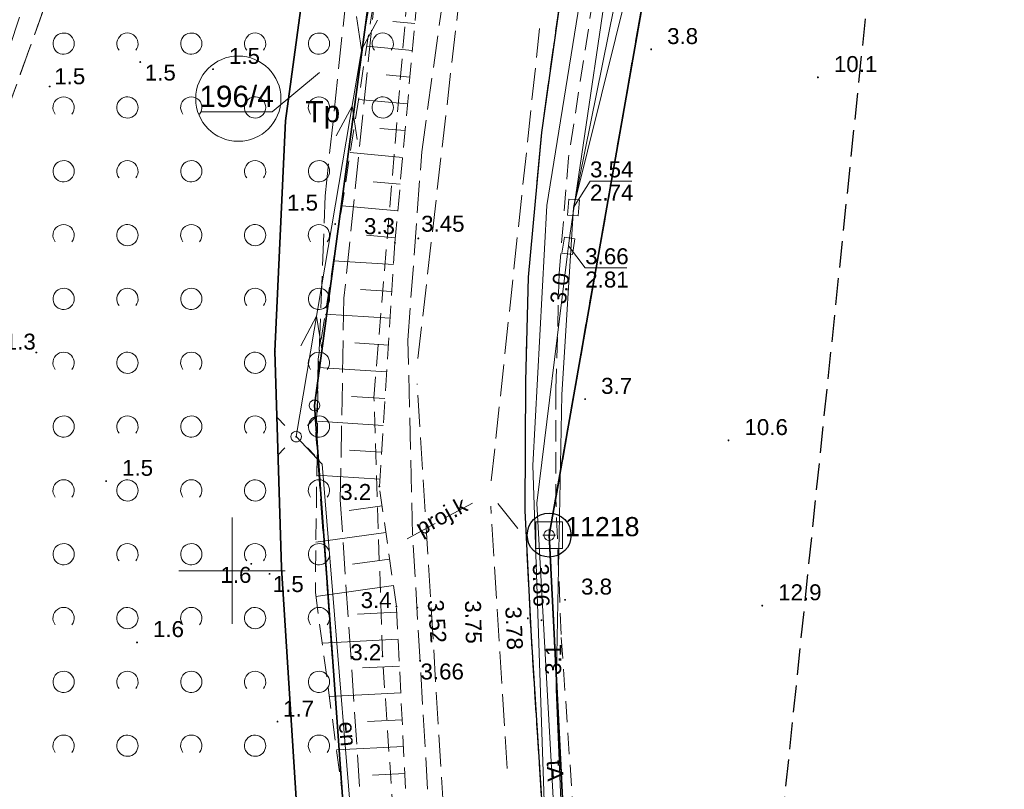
# Model space of a CAD drawing. Extents: x 5461355 to 5464904, y 5969481 to 5972975.
# Tile 16 of 40: x 5462440 to 5462486, y 5972140 to 5972176. Entities that reach past the tile are written whole.
import ezdxf
from ezdxf.enums import TextEntityAlignment as Align

# ---------------------------------------------------------------- set-up
doc = ezdxf.new("R2010")
doc.units = 0
for name, pattern in [('L_0_05', [1.75, 1.25, -0.5]), ('PRZER1-1', [1, 0.5, -0.5]), ('PRZER2-1', [1.5, 1, -0.5]), ('PRZER3-1', [2, 1.5, -0.5]), ('PRZER3-2', [2.5, 1.5, -1])]:
    doc.linetypes.add(name, pattern=pattern)
doc.layers.get('0').update_dxf_attribs({"linetype": 'CONTINUOUS'})
for name, color, linetype, lineweight in [('GEPPGD', 7, 'CONTINUOUS', 18), ('GEPPGO', 7, 'CONTINUOUS', 18), ('GESDZI', 7, 'CONTINUOUS', 18), ('GESDZI_O', 7, 'CONTINUOUS', 18), ('GESJOB', 7, 'CONTINUOUS', 35), ('GSLKRW', 7, 'CONTINUOUS', 25), ('GSPSSP', 7, 'CONTINUOUS', 18), ('GSPSSP_O', 7, 'CONTINUOUS', 18), ('GSPWPN', 7, 'CONTINUOUS', 13), ('GSPWPN_O', 7, 'CONTINUOUS', 13), ('GSPWPS', 7, 'CONTINUOUS', 13), ('GSPWPS_O', 7, 'CONTINUOUS', 13), ('GSSKOA', 7, 'CONTINUOUS', 18), ('GSSKOD', 7, 'CONTINUOUS', 18), ('GSSZAD', 7, 'CONTINUOUS', 18), ('GSSZSN', 7, 'CONTINUOUS', 18), ('GUPELA', 7, 'CONTINUOUS', 18), ('GUPIKP', 7, 'CONTINUOUS', 18), ('GUPPRZ_O', 7, 'CONTINUOUS', 18), ('KRZYZE_2000', 230, 'CONTINUOUS', 18), ('OSN_OZN', 1, 'L_0_05', 18), ('ZAKRES', 3, 'L_0_05', 18)]:
    doc.layers.add(name, color=color, linetype=linetype, lineweight=lineweight)
for name, color, linetype, lineweight, true_color in [('GESKKL', 7, 'CONTINUOUS', 18, 0x24bc24), ('GESUZY', 7, 'CONTINUOUS', 18, 0x008000), ('GESUZY_O', 7, 'CONTINUOUS', 18, 0x008000), ('GULEPR', 1, 'CONTINUOUS', 18, 0xff0000), ('GULEPR_O', 1, 'CONTINUOUS', 18, 0xff0000), ('GULKPR', 7, 'CONTINUOUS', 18, 0x803300), ('GULKPR_O', 7, 'CONTINUOUS', 18, 0x803300), ('GULTPR', 7, 'CONTINUOUS', 18, 0xff9100), ('GULTPR_O', 7, 'CONTINUOUS', 18, 0xff9100), ('GULWPR', 5, 'CONTINUOUS', 18, 0x0000ff)]:
    doc.layers.add(name, color=color, linetype=linetype, lineweight=lineweight, true_color=true_color)
doc.styles.add('Arial', font='arial.ttf')

# ---------------------------------------------------------------- blocks, each defined once
blk = doc.blocks.new('GSPSSP1')
at = {"color": 0}
blk.add_lwpolyline([(0.625, 0.625), (0.625, -0.625), (-0.625, -0.625), (-0.625, 0.625)], close=True, dxfattribs=at)
for points in [[(0.3, 0), (-0.3, 0)], [(0, 0.3), (0, -0.3)]]:
    blk.add_lwpolyline(points, dxfattribs=at)
blk = doc.blocks.new('GEPPGD1_2')
blk.add_hatch(color=0).paths.add_polyline_path([(0, -0.045), (0.013906, -0.042798), (0.02645, -0.036406), (0.036406, -0.02645), (0.042798, -0.013906), (0.045, 0), (0.042798, 0.013906), (0.036406, 0.02645), (0.02645, 0.036406), (0.013906, 0.042798), (0, 0.045), (-0.013906, 0.042798), (-0.02645, 0.036406), (-0.036406, 0.02645), (-0.042798, 0.013906), (-0.045, 0), (-0.042798, -0.013906), (-0.036406, -0.02645), (-0.02645, -0.036406), (-0.013906, -0.042798)])
blk = doc.blocks.new('GSPWPN1')
blk.add_hatch(color=0).paths.add_polyline_path([(-0.045, 0), (-0.043, -0.012), (-0.039, -0.022), (-0.032, -0.032), (-0.022, -0.039), (-0.012, -0.043), (0, -0.045), (0.012, -0.043), (0.022, -0.039), (0.032, -0.032), (0.039, -0.022), (0.043, -0.012), (0.045, 0), (0.043, 0.012), (0.039, 0.022), (0.032, 0.032), (0.022, 0.039), (0.012, 0.043), (0, 0.045), (-0.012, 0.043), (-0.022, 0.039), (-0.032, 0.032), (-0.039, 0.022), (-0.043, 0.012)])
blk = doc.blocks.new('GSPWPS1')
blk.add_hatch(color=0).paths.add_polyline_path([(-0.045, 0), (-0.043467, -0.011647), (-0.038971, -0.0225), (-0.03182, -0.03182), (-0.0225, -0.038971), (-0.011647, -0.043467), (0, -0.045), (0.011647, -0.043467), (0.0225, -0.038971), (0.03182, -0.03182), (0.038971, -0.0225), (0.043467, -0.011647), (0.045, 0), (0.043467, 0.011647), (0.038971, 0.0225), (0.03182, 0.03182), (0.0225, 0.038971), (0.011647, 0.043467), (0, 0.045), (-0.011647, 0.043467), (-0.0225, 0.038971), (-0.03182, 0.03182), (-0.038971, 0.0225), (-0.043467, 0.011647)])
blk = doc.blocks.new('GUPIKP1_3')
at = {"color": 0}
blk.add_lwpolyline([(0.375, -0.25), (-0.375, -0.25), (-0.375, 0.25), (0.375, 0.25)], close=True, dxfattribs=at)
blk = doc.blocks.new('GEPPGO1_1')
at = {"color": 0}
blk.add_lwpolyline([(0, 0.25), (0.077254, 0.237764), (0.146946, 0.202254), (0.202254, 0.146946), (0.237764, 0.077254), (0.25, 0), (0.237764, -0.077254), (0.202254, -0.146946), (0.146946, -0.202254), (0.077254, -0.237764), (0, -0.25), (-0.077254, -0.237764), (-0.146946, -0.202254), (-0.202254, -0.146946), (-0.237764, -0.077254), (-0.25, 0), (-0.237764, 0.077254), (-0.202254, 0.146946), (-0.146946, 0.202254), (-0.077254, 0.237764)], close=True, dxfattribs=at)
blk = doc.blocks.new('GEPPGD1_1')
at = {"color": 0}
blk.add_lwpolyline([(0, 0.25), (0.077254, 0.237764), (0.146946, 0.202254), (0.202254, 0.146946), (0.237764, 0.077254), (0.25, 0), (0.237764, -0.077254), (0.202254, -0.146946), (0.146946, -0.202254), (0.077254, -0.237764), (0, -0.25), (-0.077254, -0.237764), (-0.146946, -0.202254), (-0.202254, -0.146946), (-0.237764, -0.077254), (-0.25, 0), (-0.237764, 0.077254), (-0.202254, 0.146946), (-0.146946, 0.202254), (-0.077254, 0.237764)], close=True, dxfattribs=at)
blk = doc.blocks.new('GUPELA1')
at = {"color": 0}
blk.add_lwpolyline([(0, 0.25), (0.064705, 0.241481), (0.125, 0.216506), (0.176777, 0.176777), (0.216506, 0.125), (0.241481, 0.064705), (0.25, 0), (0.241481, -0.064705), (0.216506, -0.125), (0.176777, -0.176777), (0.125, -0.216506), (0.064705, -0.241481), (0, -0.25), (-0.064705, -0.241481), (-0.125, -0.216506), (-0.176777, -0.176777), (-0.216506, -0.125), (-0.241481, -0.064705), (-0.25, 0), (-0.241481, 0.064705), (-0.216506, 0.125), (-0.176777, 0.176777), (-0.125, 0.216506), (-0.064705, 0.241481)], close=True, dxfattribs=at)
blk = doc.blocks.new('GUPELA2')
blk.add_hatch(color=0).paths.add_polyline_path([(-0.001087, 0.044987), (0.011881, 0.043403), (0.021281, 0.03965), (0.030065, 0.033482), (0.038133, 0.023893), (0.043117, 0.012881), (0.044986, 0.001113), (0.044323, -0.007777), (0.040557, -0.019497), (0.033417, -0.030138), (0.024849, -0.037517), (0.013788, -0.042836), (0.002013, -0.044955), (-0.00982, -0.043916), (-0.020466, -0.040077), (-0.029541, -0.033946), (-0.036867, -0.025804), (-0.04187, -0.01649), (-0.04461, -0.005909), (-0.044532, 0.006476), (-0.041285, 0.017903), (-0.034764, 0.028574), (-0.024479, 0.03776), (-0.013449, 0.042943)])
at = {"color": 0}
for points in [[(-0.883883, 0.883883), (-0.53033, 0.53033)], [(0.883883, 0.883883), (0.53033, 0.53033)], [(-0.883883, -0.883883), (-0.53033, -0.53033)], [(0.883883, -0.883883), (0.53033, -0.53033)]]:
    blk.add_lwpolyline(points, dxfattribs=at)
blk = doc.blocks.new('SUEP1')
at = {"color": 0}
blk.add_lwpolyline([(-0.75, -0.5), (0.75, 0), (-0.75, 0.5)], dxfattribs=at)
blk = doc.blocks.new('GSSZAD1')
at = {"color": 0}
blk.add_lwpolyline([(0.5, 0), (0.490964, 0.094626), (0.464184, 0.185831), (0.420627, 0.27032), (0.361867, 0.34504), (0.290028, 0.407288), (0.207708, 0.454816), (0.117879, 0.485906), (0.023791, 0.499434), (-0.071157, 0.494911), (-0.163534, 0.4725), (-0.25, 0.433013), (-0.32743, 0.377875), (-0.393027, 0.309079), (-0.444418, 0.229113), (-0.479746, 0.140866), (-0.497736, 0.047528), (-0.497736, -0.047528), (-0.479746, -0.140866), (-0.444418, -0.229113), (-0.393027, -0.309079), (-0.32743, -0.377875), (-0.25, -0.433013), (-0.163534, -0.4725), (-0.071157, -0.494911), (0.023791, -0.499434), (0.117879, -0.485906), (0.207708, -0.454816), (0.290028, -0.407288), (0.361867, -0.34504), (0.420627, -0.27032), (0.464184, -0.185831), (0.490964, -0.094626)], close=True, dxfattribs=at)
blk = doc.blocks.new('GSSZAD2')
at = {"color": 0}
blk.add_lwpolyline([(-0.390312, -0.3125), (-0.445567, -0.226869), (-0.482312, -0.131814), (-0.49902, -0.031282), (-0.494998, 0.070549), (-0.470412, 0.169449), (-0.426283, 0.26131), (-0.364446, 0.342315), (-0.287468, 0.409099), (-0.198548, 0.458889), (-0.10138, 0.489614), (0, 0.5), (0.10138, 0.489614), (0.198548, 0.458889), (0.287468, 0.409099), (0.364446, 0.342315), (0.426283, 0.26131), (0.470412, 0.169449), (0.494998, 0.070549), (0.49902, -0.031282), (0.482312, -0.131814), (0.445567, -0.226869), (0.390312, -0.3125)], dxfattribs=at)

msp = doc.modelspace()

# ---------------------------------------------------------------- linework, layer by layer
at = {"layer": 'GESDZI', "color": 84, "linetype": 'Continuous', "lineweight": 35, "elevation": 10.22}
for points in [[(5462552.44, 5972302.79), (5462514.49, 5972273.68), (5462499.09, 5972259.82), (5462484.81, 5972241.37), (5462479.23, 5972234.17), (5462464.73, 5972209.82), (5462457.45, 5972184.44), (5462453.87, 5972157.77), (5462457.87, 5972101.97), (5462458.58, 5972092.02), (5462459.45, 5972086.04), (5462459.72, 5972075.93), (5462424.23, 5971963.77), (5462421.07, 5971953.77), (5462377.38, 5971905.1), (5462396.95, 5971904.43), (5462424.66, 5971940.41), (5462468.85, 5972073.61), (5462464.9, 5972151.67), (5462472.7, 5972196.07), (5462523.12, 5972259.37), (5462564.43, 5972288.11), (5462603.85, 5972292.22)], [(5462880.58, 5971864.41), (5462868.07, 5971903.66), (5462716.09, 5971917.91), (5462701.65, 5971919.26), (5462699.25, 5971919.55), (5462696.65, 5971919.73), (5462678.14, 5971921.53), (5462658.22, 5971923.38), (5462639.31, 5971925.14), (5462580.4, 5971930.64), (5462580.99, 5971970.63), (5462581.26, 5971988.63), (5462581.38, 5971996.63), (5462581.71, 5972019.24), (5462579.02, 5972070.41), (5462569.44, 5972241.64), (5462569.03, 5972275.5), (5462523.12, 5972259.37), (5462472.7, 5972196.07), (5462464.9, 5972151.67), (5462468.85, 5972073.61), (5462424.66, 5971940.41), (5462396.95, 5971904.43), (5462373.23, 5971712.32)]]:
    msp.add_lwpolyline(points, dxfattribs=at)
for points in [[(5462464.99, 5972231.39), (5462471.3, 5972227.41), (5462462.69, 5972210.08), (5462459.04, 5972200.82), (5462456.12, 5972191.3), (5462453.89, 5972181.3), (5462452.51, 5972171.14), (5462452.01, 5972160.32), (5462452.32, 5972150.13), (5462455.34, 5972102.56), (5462457.87, 5972101.97), (5462453.87, 5972157.77), (5462457.45, 5972184.44), (5462464.73, 5972209.82), (5462479.23, 5972234.17)], [(5462464.99, 5972231.39), (5462432.19, 5972224.99), (5462427.17, 5972199.15), (5462410.43, 5972168), (5462406.62, 5972160.9), (5462385.18, 5972097.94), (5462407.14, 5972103.91), (5462448.06, 5972094.45), (5462450.21, 5972103.75), (5462455.34, 5972102.56), (5462452.32, 5972150.13), (5462452.01, 5972160.32), (5462452.51, 5972171.14), (5462453.89, 5972181.3), (5462456.12, 5972191.3), (5462459.04, 5972200.82), (5462462.69, 5972210.08), (5462471.3, 5972227.41)]]:
    msp.add_lwpolyline(points, close=True, dxfattribs=at)
at = {"layer": 'GESDZI_O', "color": 84, "linetype": 'Continuous', "lineweight": 13, "flags": 128}
msp.add_lwpolyline([(5462454.103, 5972173.416), (5462451.879, 5972171.566), (5462448.539, 5972171.566)], dxfattribs=at)
at = {"layer": 'GESDZI_O', "color": 84, "linetype": 'Continuous', "lineweight": 0}
msp.add_circle((5462450.291, 5972172.186), 2.003, dxfattribs=at)
at = {"layer": 'GESJOB', "color": 252, "linetype": 'PRZER3-2', "lineweight": 35}
msp.add_lwpolyline([(5462639.31, 5971925.14), (5462580.4, 5971930.64), (5462580.99, 5971970.63), (5462581.26, 5971988.63), (5462581.38, 5971996.63), (5462581.71, 5972019.24), (5462579.02, 5972070.41), (5462569.44, 5972241.64), (5462569.03, 5972275.5), (5462523.12, 5972259.37), (5462472.7, 5972196.07), (5462464.9, 5972151.67), (5462468.85, 5972073.61), (5462424.66, 5971940.41), (5462396.95, 5971904.43), (5462377.38, 5971905.1), (5462365.9, 5971909.32), (5462357.69, 5971912.33), (5462357.51, 5971912.55), (5462260.21, 5971948.8), (5462223.9, 5971961.75), (5462200.87, 5971970.54), (5461925.3, 5971896.94)], dxfattribs=at)
msp.add_lwpolyline([(5462639.31, 5971925.14), (5462580.4, 5971930.64), (5462580.99, 5971970.63), (5462581.26, 5971988.63), (5462581.38, 5971996.63), (5462581.71, 5972019.24), (5462579.02, 5972070.41), (5462569.44, 5972241.64), (5462569.03, 5972275.5), (5462523.12, 5972259.37), (5462472.7, 5972196.07), (5462464.9, 5972151.67), (5462468.85, 5972073.61), (5462424.66, 5971940.41), (5462396.95, 5971904.43), (5462377.38, 5971905.1), (5462365.9, 5971909.32), (5462357.69, 5971912.33), (5462357.51, 5971912.55), (5462260.21, 5971948.8), (5462223.9, 5971961.75), (5462200.87, 5971970.54), (5461925.3, 5971896.94)], dxfattribs=at)
at = {"layer": 'GESKKL', "color": 252, "linetype": 'PRZER3-1', "lineweight": 18}
for points in [[(5462439.37, 5972171.46), (5462442.57, 5972180.36), (5462444.24, 5972184.97), (5462445.76, 5972196.29), (5462444.79, 5972196.46), (5462443.13, 5972185.52), (5462438.56, 5972171.6), (5462436.75, 5972164.98), (5462419.81, 5972100.981), (5462420.949, 5972100.717)], [(5462442.57, 5972180.36), (5462439.37, 5972171.46), (5462420.949, 5972100.717), (5462458.58, 5972092.02), (5462457.87, 5972101.97), (5462455.34, 5972102.56), (5462452.32, 5972150.13), (5462452.01, 5972160.32), (5462452.51, 5972171.14), (5462453.786, 5972180.532)]]:
    msp.add_lwpolyline(points, close=True, dxfattribs=at)
at = {"layer": 'GESUZY', "color": 252, "linetype": 'PRZER1-1', "lineweight": 18}
for points in [[(5462552.44, 5972302.79), (5462514.49, 5972273.68), (5462499.09, 5972259.82), (5462484.81, 5972241.37), (5462479.23, 5972234.17), (5462464.73, 5972209.82), (5462457.45, 5972184.44), (5462453.87, 5972157.77), (5462457.87, 5972101.97), (5462458.58, 5972092.02), (5462459.45, 5972086.04), (5462459.72, 5972075.93), (5462459.606, 5972075.568), (5462421.07, 5971953.77), (5462377.38, 5971905.1), (5462396.95, 5971904.43), (5462424.66, 5971940.41), (5462468.85, 5972073.61), (5462464.9, 5972151.67), (5462472.7, 5972196.07), (5462523.12, 5972259.37), (5462564.43, 5972288.11), (5462603.85, 5972292.22)], [(5462639.31, 5971925.14), (5462580.4, 5971930.64), (5462580.99, 5971970.63), (5462581.26, 5971988.63), (5462581.38, 5971996.63), (5462581.658, 5972015.66), (5462581.71, 5972019.24), (5462579.02, 5972070.41), (5462575.8, 5972127.97), (5462573.873, 5972162.41), (5462571.197, 5972210.24), (5462570.072, 5972230.35), (5462569.44, 5972241.64), (5462569.03, 5972275.5), (5462523.12, 5972259.37), (5462472.7, 5972196.07), (5462464.9, 5972151.67), (5462468.85, 5972073.61), (5462424.66, 5971940.41), (5462396.95, 5971904.43), (5462373.23, 5971712.32)]]:
    msp.add_lwpolyline(points, dxfattribs=at)
for points in [[(5462464.99, 5972231.39), (5462471.3, 5972227.41), (5462462.69, 5972210.08), (5462459.04, 5972200.82), (5462456.12, 5972191.3), (5462453.89, 5972181.3), (5462453.786, 5972180.532), (5462452.51, 5972171.14), (5462452.01, 5972160.32), (5462452.32, 5972150.13), (5462455.34, 5972102.56), (5462457.87, 5972101.97), (5462453.87, 5972157.77), (5462457.45, 5972184.44), (5462464.73, 5972209.82), (5462479.23, 5972234.17)], [(5462439.37, 5972171.46), (5462442.57, 5972180.36), (5462444.24, 5972184.97), (5462445.76, 5972196.29), (5462444.79, 5972196.46), (5462443.13, 5972185.52), (5462438.56, 5972171.6), (5462436.75, 5972164.98), (5462419.81, 5972100.981), (5462420.949, 5972100.717)], [(5462442.57, 5972180.36), (5462439.37, 5972171.46), (5462420.949, 5972100.717), (5462458.58, 5972092.02), (5462457.87, 5972101.97), (5462455.34, 5972102.56), (5462452.32, 5972150.13), (5462452.01, 5972160.32), (5462452.51, 5972171.14), (5462453.786, 5972180.532)]]:
    msp.add_lwpolyline(points, close=True, dxfattribs=at)
at = {"layer": 'GSLKRW', "color": 252, "linetype": 'Continuous', "lineweight": 25}
msp.add_lwpolyline([(5462486.81, 5972229.06), (5462482.96, 5972223.28), (5462480.8, 5972219.89), (5462478.86, 5972216.4), (5462475.4, 5972209.17), (5462472.22, 5972201.73), (5462470.86, 5972198.1), (5462469.1, 5972193.1), (5462467.88, 5972188.52), (5462466.68, 5972183.42), (5462465.41, 5972176.84), (5462464.54, 5972170.6), (5462463.92, 5972163.79), (5462463.79, 5972158.91), (5462463.76, 5972152.82), (5462464.05, 5972146.91), (5462464.76, 5972135.83), (5462466.65, 5972113.39), (5462467.08, 5972108.4)], dxfattribs=at)
at = {"layer": 'GSSKOA', "color": 252, "linetype": 'PRZER3-1', "lineweight": 18}
for points in [[(5462449.09, 5972025.91), (5462453.77, 5972041.3), (5462458.09, 5972055.99), (5462460.22, 5972063.59), (5462461.98, 5972072.12), (5462462.46, 5972077.58), (5462463, 5972083.51), (5462462.97, 5972084.6), (5462462.7, 5972094.66), (5462462.27, 5972102.1), (5462461.15, 5972117.73), (5462459.42, 5972135.73), (5462458.48, 5972151.69), (5462458.26, 5972160.84), (5462458.91, 5972169.69), (5462460.4, 5972180.4)], [(5462465.41, 5972176.84), (5462464.54, 5972170.6), (5462463.92, 5972163.79), (5462463.79, 5972158.91), (5462463.76, 5972152.82), (5462464.05, 5972146.91), (5462464.76, 5972135.83), (5462466.65, 5972113.39), (5462467.08, 5972108.4), (5462468.26, 5972094.99), (5462468.57, 5972090.03), (5462468.6, 5972085.06), (5462468.58, 5972081.95), (5462468.47, 5972080.95), (5462467.67, 5972073.38), (5462466.19, 5972065.85), (5462466.02, 5972065.12), (5462430.22, 5971957.16)]]:
    msp.add_lwpolyline(points, dxfattribs=at)
at = {"layer": 'GSSKOD', "color": 252, "linetype": 'PRZER2-1', "lineweight": 18}
msp.add_lwpolyline([(5462466.97, 5972176.94), (5462465.81, 5972169.4), (5462465.37, 5972163.98), (5462465.22, 5972158.57), (5462465.21, 5972153.42), (5462464.9, 5972151.67), (5462467.08, 5972108.4), (5462466.65, 5972113.39), (5462464.76, 5972135.83), (5462464.05, 5972146.91), (5462463.76, 5972152.82), (5462463.79, 5972158.91), (5462463.92, 5972163.79), (5462464.54, 5972170.6), (5462465.41, 5972176.84)], dxfattribs=at)
msp.add_lwpolyline([(5462468.6, 5972085.06), (5462470.01, 5972085.08), (5462470.11, 5972090.15), (5462469.68, 5972095.3), (5462468.1, 5972113.66), (5462466.26, 5972135.39), (5462465.46, 5972147), (5462465.21, 5972153.42), (5462464.9, 5972151.67), (5462467.08, 5972108.4), (5462468.26, 5972094.99), (5462468.57, 5972090.03)], close=True, dxfattribs=at)
at = {"layer": 'GSSZAD', "color": 252, "linetype": 'PRZER2-1', "lineweight": 18}
msp.add_lwpolyline([(5462457.068, 5972145.976), (5462456.663, 5972158.117), (5462458.551, 5972180.874), (5462461.826, 5972196.045), (5462470.007, 5972215.604), (5462467.216, 5972221.115), (5462442.851, 5972195.417), (5462426.361, 5972163.844), (5462420.603, 5972145.229), (5462414.153, 5972107.869), (5462429.004, 5972109.634), (5462447.067, 5972106.831), (5462459.302, 5972101.863), (5462459.793, 5972105.878), (5462459.021, 5972107.622), (5462458.667, 5972116.741), (5462458.285, 5972128.025)], close=True, dxfattribs=at)
at = {"layer": 'GSSZSN', "color": 252, "linetype": 'PRZER2-1', "lineweight": 18}
msp.add_lwpolyline([(5462458.71, 5972190.01), (5462454.048, 5972159.947), (5462453.911, 5972148.973), (5462456.29, 5972131.26), (5462457.43, 5972096.53), (5462450.42, 5972094.65), (5462446.56, 5972095.55), (5462444.53, 5972094.35), (5462450.48, 5972093.52), (5462457.65, 5972094.73), (5462458.459, 5972094.529), (5462460.76, 5972095.97), (5462461.01, 5972097.88), (5462460.45, 5972103.24), (5462460.311, 5972106.871), (5462459.23, 5972117.88), (5462459.55, 5972120.9), (5462458.76, 5972127.77), (5462457.72, 5972148.31), (5462456.92, 5972153.96), (5462457.65, 5972165.41), (5462458.7, 5972176.99)], dxfattribs=at)
at = {"layer": 'GSSZSN', "color": 252, "linetype": 'Continuous', "lineweight": 18}
for points in [[(5462458.585, 5972175.717), (5462457.554, 5972175.81)], [(5462456.329, 5972174.652), (5462458.47, 5972174.458)], [(5462458.356, 5972173.2), (5462457.245, 5972173.301)], [(5462455.941, 5972172.15), (5462458.242, 5972171.942)], [(5462458.128, 5972170.683), (5462456.937, 5972170.791)], [(5462455.553, 5972169.648), (5462458.014, 5972169.425)], [(5462457.9, 5972168.167), (5462456.629, 5972168.282)], [(5462455.165, 5972167.146), (5462457.786, 5972166.908)], [(5462457.672, 5972165.65), (5462456.321, 5972165.773)], [(5462454.765, 5972164.569), (5462457.585, 5972164.39)], [(5462457.505, 5972163.129), (5462456.038, 5972163.222)], [(5462454.376, 5972162.062), (5462457.424, 5972161.868)], [(5462457.344, 5972160.607), (5462455.763, 5972160.708)], [(5462457.263, 5972159.346), (5462454.043, 5972159.551)], [(5462457.183, 5972158.085), (5462455.605, 5972158.186)], [(5462457.103, 5972156.824), (5462454.012, 5972157.021)], [(5462457.022, 5972155.563), (5462455.509, 5972155.66)], [(5462456.942, 5972154.302), (5462453.98, 5972154.491)], [(5462457.049, 5972153.049), (5462455.503, 5972152.83)], [(5462457.226, 5972151.798), (5462453.941, 5972151.333)], [(5462457.403, 5972150.547), (5462455.664, 5972150.3)], [(5462457.58, 5972149.296), (5462453.937, 5972148.78)], [(5462457.734, 5972148.042), (5462455.897, 5972147.949)], [(5462457.797, 5972146.781), (5462454.23, 5972146.6)], [(5462457.861, 5972145.519), (5462456.13, 5972145.431)], [(5462457.925, 5972144.257), (5462454.567, 5972144.087)], [(5462457.989, 5972142.995), (5462456.363, 5972142.913)], [(5462458.053, 5972141.733), (5462454.905, 5972141.574)], [(5462458.117, 5972140.471), (5462456.595, 5972140.394)]]:
    msp.add_lwpolyline(points, dxfattribs=at)
at = {"layer": 'GULEPR', "color": 1, "linetype": 'PRZER3-1', "lineweight": 18, "true_color": 0xff0000, "elevation": 10.14}
msp.add_lwpolyline([(5462443.367, 5972020.596), (5462452.3, 5972048.643), (5462457.629, 5972065.231), (5462459.565, 5972071.328), (5462460.374, 5972075.531), (5462460.374, 5972079.211), (5462460.45, 5972082.879), (5462458.647, 5972086.464), (5462457.054, 5972107.973), (5462455.293, 5972137.907), (5462453.94, 5972156.345), (5462454.373, 5972167.626), (5462455.534, 5972178.575), (5462457.895, 5972189.661), (5462460.053, 5972196.993), (5462459.361, 5972198.326), (5462461.87, 5972205.551), (5462469.133, 5972221.104), (5462472.009, 5972224.524), (5462473.402, 5972223.756), (5462481.312, 5972234.779), (5462486.343, 5972242.471)], dxfattribs=at)
msp.add_lwpolyline([(5462443.367, 5972020.596), (5462452.3, 5972048.643), (5462457.629, 5972065.231), (5462459.565, 5972071.328), (5462460.374, 5972075.531), (5462460.374, 5972079.211), (5462460.45, 5972082.879), (5462458.647, 5972086.464), (5462457.054, 5972107.973), (5462455.293, 5972137.907), (5462453.94, 5972156.345), (5462454.373, 5972167.626), (5462455.534, 5972178.575), (5462457.895, 5972189.661), (5462460.053, 5972196.993), (5462459.361, 5972198.326), (5462461.87, 5972205.551), (5462469.133, 5972221.104), (5462472.009, 5972224.524), (5462473.402, 5972223.756), (5462481.312, 5972234.779), (5462486.343, 5972242.471)], dxfattribs=at)
at = {"layer": 'GULEPR', "color": 1, "linetype": 'Continuous', "lineweight": 18, "true_color": 0xff0000, "elevation": 10.14}
for points in [[(5462453.01, 5972156.3), (5462458.71, 5972190.01), (5462471.06, 5972220.73)], [(5462453.01, 5972156.3), (5462458.71, 5972190.01), (5462471.06, 5972220.73)], [(5462456.53, 5972099.12), (5462454.95, 5972113.12), (5462457.24, 5972115.55), (5462456.97, 5972120.39), (5462456.21, 5972130.83), (5462456.83, 5972131.41), (5462456.13, 5972131.85), (5462454.23, 5972155.01), (5462453.01, 5972156.3)], [(5462456.53, 5972099.12), (5462454.95, 5972113.12), (5462457.24, 5972115.55), (5462456.97, 5972120.39), (5462456.21, 5972130.83), (5462456.83, 5972131.41), (5462456.13, 5972131.85), (5462454.23, 5972155.01), (5462453.01, 5972156.3)]]:
    msp.add_lwpolyline(points, dxfattribs=at)
at = {"layer": 'GULKPR', "linetype": 'PRZER3-1', "lineweight": 18}
for points in [[(5462458.73, 5972159.97), (5462461.354, 5972182.818)], [(5462462.181, 5972154.228), (5462464.451, 5972175.477)], [(5462462.288, 5972100.866), (5462458.698, 5972158.775)], [(5462458.224, 5972151.501), (5462461.591, 5972153.343)], [(5462462.924, 5972140.704), (5462462.154, 5972153.032)], [(5462462.491, 5972153.162), (5462463.578, 5972151.799)]]:
    msp.add_lwpolyline(points, dxfattribs=at)
at = {"layer": 'GULTPR', "color": 30, "linetype": 'Continuous', "lineweight": 18, "true_color": 0xff9100, "elevation": 10.14}
for points in [[(5462465.805, 5972165.265), (5462465.876, 5972165.754), (5462468.17, 5972181.38), (5462470.54, 5972191.7), (5462475.08, 5972202.49), (5462480.35, 5972213.69), (5462486.39, 5972223.61), (5462500.81, 5972240.29), (5462502.97, 5972242.46)], [(5462465.805, 5972165.265), (5462465.876, 5972165.754), (5462468.17, 5972181.38), (5462470.54, 5972191.7), (5462475.08, 5972202.49), (5462480.35, 5972213.69), (5462486.39, 5972223.61), (5462500.81, 5972240.29), (5462502.97, 5972242.46)], [(5462466.04, 5972167.07), (5462468.68, 5972177.68), (5462472.19, 5972193.81), (5462476.574, 5972204.835), (5462484.4, 5972216.54), (5462493.51, 5972229.63)], [(5462466.04, 5972167.07), (5462468.68, 5972177.68), (5462472.19, 5972193.81), (5462476.574, 5972204.835), (5462484.4, 5972216.54), (5462493.51, 5972229.63)], [(5462466.04, 5972167.07), (5462468.22, 5972177.85), (5462470.11, 5972191.04), (5462478.69, 5972211.09), (5462485.18, 5972221.97)], [(5462466.04, 5972167.07), (5462468.22, 5972177.85), (5462470.11, 5972191.04), (5462478.69, 5972211.09), (5462485.18, 5972221.97)], [(5462486.16, 5972221.57), (5462480.02, 5972213.12), (5462478.58, 5972212.37), (5462470.37, 5972192.95), (5462466.57, 5972178.24), (5462464.79, 5972167.17), (5462464.14, 5972154.95), (5462464.66, 5972139.16), (5462465.41, 5972129.57), (5462466.55, 5972118.68)], [(5462486.16, 5972221.57), (5462480.02, 5972213.12), (5462478.58, 5972212.37), (5462470.37, 5972192.95), (5462466.57, 5972178.24), (5462464.79, 5972167.17), (5462464.14, 5972154.95), (5462464.66, 5972139.16), (5462465.41, 5972129.57), (5462466.55, 5972118.68)], [(5462466.04, 5972167.07), (5462465.49, 5972158.26), (5462465.23, 5972144.41), (5462465.86, 5972129.56), (5462466.83, 5972118.75)], [(5462466.04, 5972167.07), (5462465.49, 5972158.26), (5462465.23, 5972144.41), (5462465.86, 5972129.56), (5462466.83, 5972118.75)], [(5462465.805, 5972165.265), (5462465.745, 5972164.775), (5462464.32, 5972153.17), (5462465.72, 5972128.01), (5462466.309, 5972123.816)], [(5462465.805, 5972165.265), (5462465.745, 5972164.775), (5462464.32, 5972153.17), (5462465.72, 5972128.01), (5462466.309, 5972123.816)]]:
    msp.add_lwpolyline(points, dxfattribs=at)
at = {"layer": 'GULWPR', "color": 5, "linetype": 'PRZER3-1', "lineweight": 18, "true_color": 0x0000ff, "elevation": 10.14}
msp.add_lwpolyline([(5462558.069, 5972299.308), (5462540.383, 5972289.778), (5462532.787, 5972284.385), (5462516.827, 5972270.077), (5462495.218, 5972249.749), (5462486.817, 5972241.469), (5462470.899, 5972218.569), (5462465.333, 5972207.57), (5462456.754, 5972177.398), (5462455.253, 5972162.811), (5462455.081, 5972153.324), (5462458.544, 5972102.197), (5462459.8, 5972096.73), (5462460.909, 5972084.632), (5462461.125, 5972076.235), (5462460.269, 5972071.152), (5462456.465, 5972059.054), (5462444.83, 5972022.889)], dxfattribs=at)
at = {"layer": 'GUPPRZ_O', "color": 30, "linetype": 'Continuous', "lineweight": 13, "true_color": 0xff9100, "elevation": 10.8, "flags": 128}
for points in [[(5462466.04, 5972167.07), (5462466.82, 5972168.316), (5462468.78, 5972168.316)], [(5462465.805, 5972165.265), (5462466.596, 5972164.232), (5462468.556, 5972164.232)]]:
    msp.add_lwpolyline(points, dxfattribs=at)
at = {"layer": 'KRZYZE_2000', "color": 252, "lineweight": 18, "flags": 128}
for points in [[(5462450, 5972147.5), (5462450, 5972152.5)], [(5462447.5, 5972150), (5462452.5, 5972150)]]:
    msp.add_lwpolyline(points, dxfattribs=at)
at = {"layer": 'OSN_OZN', "color": 252, "linetype": 'Continuous', "lineweight": 25}
msp.add_circle((5462464.9, 5972151.67), 1.031, dxfattribs=at)
at = {"layer": 'ZAKRES', "lineweight": 30, "flags": 128}
msp.add_lwpolyline([(5462543.8, 5972311.19), (5462511.46, 5972288.78), (5462481.09, 5972259.6), (5462422.01, 5972247.35), (5462418.13, 5972209.64), (5462389.82, 5972163.08), (5462367.15, 5972078.93), (5462475.94, 5972049.63), (5462481.47, 5972081.94), (5462475.95, 5972139.11), (5462481.03, 5972188.17), (5462517.69, 5972229.73), (5462568.77, 5972278.32)], close=True, dxfattribs=at)

# ---------------------------------------------------------------- block references
at = {"layer": 'GEPPGD', "color": 252, "linetype": 'Continuous', "lineweight": 18}
for name, p in [('GEPPGD1_2', (5462452.51, 5972171.14, 10.24)), ('GEPPGD1_2', (5462452.01, 5972160.32, 10.24)), ('GEPPGD1_1', (5462453.87, 5972157.77, 10.24)), ('GEPPGD1_2', (5462452.32, 5972150.13, 10.24))]:
    msp.add_blockref(name, p, dxfattribs=at)
at = {"layer": 'GEPPGO', "color": 252, "linetype": 'Continuous', "lineweight": 18}
msp.add_blockref('GEPPGO1_1', (5462464.9, 5972151.67, 10.24), dxfattribs=at)
at = {"layer": 'GSPSSP', "color": 252, "linetype": 'Continuous', "lineweight": 18}
msp.add_blockref('GSPSSP1', (5462464.9, 5972151.67, 10.36), dxfattribs=at)
at = {"layer": 'GSPWPN', "color": 252, "linetype": 'Continuous', "lineweight": 13}
for p in [(5462469.693, 5972174.503, 10.08), (5462445.682, 5972173.906, 10.08), (5462449.104, 5972173.571, 10.08), (5462441.426, 5972172.759, 10.08), (5462477.531, 5972173.189, 10.08), (5462454.842, 5972166.291, 10.08), (5462457.65, 5972165.41, 10.08), (5462440.799, 5972160.253, 10.08), (5462466.591, 5972158.062, 10.08), (5462473.329, 5972156.124, 10.08), (5462444.079, 5972154.208, 10.08), (5462456.92, 5972153.96, 10.08), (5462450.9, 5972150.32, 10.08), (5462451.758, 5972149.85, 10.08), (5462457.72, 5972148.31, 10.08), (5462465.648, 5972148.627, 10.08), (5462474.913, 5972148.358, 10.08), (5462445.53, 5972146.63, 10.08), (5462457.068, 5972145.976, 10.08), (5462452.133, 5972142.908, 10.08)]:
    msp.add_blockref('GSPWPN1', p, dxfattribs=at)
at = {"layer": 'GSPWPS', "color": 252, "linetype": 'Continuous', "lineweight": 13}
for p in [(5462458.749, 5972165.618, 10.08), (5462458.7, 5972148.26, 10.08), (5462461.08, 5972147.89, 10.08), (5462463.9, 5972147.76, 10.08), (5462464.54, 5972147.67, 10.08), (5462458.832, 5972145.769, 10.08)]:
    msp.add_blockref('GSPWPS1', p, dxfattribs=at)
at = {"layer": 'GSSZAD', "color": 252, "linetype": 'Continuous', "lineweight": 18}
for name, p in [('GSSZAD1', (5462442.08, 5972174.773, 10.1)), ('GSSZAD2', (5462445.08, 5972174.773, 10.1)), ('GSSZAD1', (5462448.08, 5972174.773, 10.1)), ('GSSZAD2', (5462451.08, 5972174.773, 10.1)), ('GSSZAD1', (5462454.08, 5972174.773, 10.1)), ('GSSZAD2', (5462457.08, 5972174.773, 10.1)), ('GSSZAD2', (5462442.08, 5972171.773, 10.1)), ('GSSZAD1', (5462445.08, 5972171.773, 10.1)), ('GSSZAD2', (5462448.08, 5972171.773, 10.1)), ('GSSZAD1', (5462451.08, 5972171.773, 10.1)), ('GSSZAD2', (5462454.08, 5972171.773, 10.1)), ('GSSZAD1', (5462457.08, 5972171.773, 10.1)), ('GSSZAD1', (5462442.08, 5972168.773, 10.1)), ('GSSZAD2', (5462445.08, 5972168.773, 10.1)), ('GSSZAD1', (5462448.08, 5972168.773, 10.1)), ('GSSZAD2', (5462451.08, 5972168.773, 10.1)), ('GSSZAD1', (5462454.08, 5972168.773, 10.1)), ('GSSZAD2', (5462442.08, 5972165.773, 10.1)), ('GSSZAD1', (5462445.08, 5972165.773, 10.1)), ('GSSZAD2', (5462448.08, 5972165.773, 10.1)), ('GSSZAD1', (5462451.08, 5972165.773, 10.1)), ('GSSZAD2', (5462454.08, 5972165.773, 10.1)), ('GSSZAD1', (5462442.08, 5972162.773, 10.1)), ('GSSZAD2', (5462445.08, 5972162.773, 10.1)), ('GSSZAD1', (5462448.08, 5972162.773, 10.1)), ('GSSZAD2', (5462451.08, 5972162.773, 10.1)), ('GSSZAD1', (5462454.08, 5972162.773, 10.1)), ('GSSZAD2', (5462442.08, 5972159.773, 10.1)), ('GSSZAD1', (5462445.08, 5972159.773, 10.1)), ('GSSZAD2', (5462448.08, 5972159.773, 10.1)), ('GSSZAD1', (5462451.08, 5972159.773, 10.1)), ('GSSZAD2', (5462454.08, 5972159.773, 10.1)), ('GSSZAD1', (5462442.08, 5972156.773, 10.1)), ('GSSZAD2', (5462445.08, 5972156.773, 10.1)), ('GSSZAD1', (5462448.08, 5972156.773, 10.1)), ('GSSZAD2', (5462451.08, 5972156.773, 10.1)), ('GSSZAD1', (5462454.08, 5972156.773, 10.1)), ('GSSZAD2', (5462442.08, 5972153.773, 10.1)), ('GSSZAD1', (5462445.08, 5972153.773, 10.1)), ('GSSZAD2', (5462448.08, 5972153.773, 10.1)), ('GSSZAD1', (5462451.08, 5972153.773, 10.1)), ('GSSZAD2', (5462454.08, 5972153.773, 10.1)), ('GSSZAD1', (5462442.08, 5972150.773, 10.1)), ('GSSZAD2', (5462445.08, 5972150.773, 10.1)), ('GSSZAD1', (5462448.08, 5972150.773, 10.1)), ('GSSZAD2', (5462451.08, 5972150.773, 10.1)), ('GSSZAD1', (5462454.08, 5972150.773, 10.1)), ('GSSZAD2', (5462442.08, 5972147.773, 10.1)), ('GSSZAD1', (5462445.08, 5972147.773, 10.1)), ('GSSZAD2', (5462448.08, 5972147.773, 10.1)), ('GSSZAD1', (5462451.08, 5972147.773, 10.1)), ('GSSZAD2', (5462454.08, 5972147.773, 10.1)), ('GSSZAD1', (5462442.08, 5972144.773, 10.1)), ('GSSZAD2', (5462445.08, 5972144.773, 10.1)), ('GSSZAD1', (5462448.08, 5972144.773, 10.1)), ('GSSZAD2', (5462451.08, 5972144.773, 10.1)), ('GSSZAD1', (5462454.08, 5972144.773, 10.1)), ('GSSZAD2', (5462442.08, 5972141.773, 10.1)), ('GSSZAD1', (5462445.08, 5972141.773, 10.1)), ('GSSZAD2', (5462448.08, 5972141.773, 10.1)), ('GSSZAD1', (5462451.08, 5972141.773, 10.1)), ('GSSZAD2', (5462454.08, 5972141.773, 10.1))]:
    msp.add_blockref(name, p, dxfattribs=at)
at = {"layer": 'GULEPR', "color": 1, "linetype": 'Continuous', "lineweight": 18, "true_color": 0xff0000}
for p, rotation in [((5462456.209, 5972175.22, 10.14), 260.4026764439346), ((5462455.511, 5972171.09, 10.14), 80.40267644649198), ((5462453.844, 5972161.23, 10.14), 80.40267644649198)]:
    msp.add_blockref('SUEP1', p, dxfattribs=dict(at, rotation=rotation))
at = {"layer": 'GUPELA', "color": 252, "linetype": 'Continuous', "lineweight": 18}
for name in ['GUPELA2', 'GUPELA1']:
    msp.add_blockref(name, (5462453.01, 5972156.3, 10.16), dxfattribs=at)
at = {"layer": 'GUPIKP', "color": 252, "linetype": 'Continuous', "lineweight": 18}
for p, rotation in [((5462466.04, 5972167.07, 10.16), 265.4281557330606), ((5462465.805, 5972165.265, 10.16), 261.4188483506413)]:
    msp.add_blockref('GUPIKP1_3', p, dxfattribs=dict(at, rotation=rotation))

# ---------------------------------------------------------------- texts
at = {"layer": 'GESDZI_O', "color": 84, "linetype": 'Continuous', "lineweight": 0, "style": 'Arial'}
msp.add_text('196/4', height=1, dxfattribs=at).set_placement((5462450.209, 5972171.796, 10.8), align=Align.CENTER)
at = {"layer": 'GESUZY_O', "color": 252, "linetype": 'Continuous', "lineweight": 0, "style": 'Arial'}
msp.add_text('Tp', height=1, dxfattribs=at).set_placement((5462454.263, 5972171.079, 10.8), align=Align.CENTER)
at = {"layer": 'GSPSSP_O', "color": 252, "linetype": 'Continuous', "lineweight": 0, "style": 'Arial'}
msp.add_text('11218', height=0.9, dxfattribs=at).set_placement((5462465.65, 5972151.62, 10.8))
at = {"layer": 'GSPWPN_O', "color": 252, "linetype": 'Continuous', "lineweight": 0, "style": 'Arial'}
for s, p in [('3.8', (5462470.443, 5972174.753, 10.8)), ('1.5', (5462449.854, 5972173.821, 10.8)), ('10.1', (5462478.281, 5972173.439, 10.8)), ('1.5', (5462445.898, 5972173.04, 10.8)), ('1.5', (5462441.642, 5972172.863, 10.8)), ('1.5', (5462452.58, 5972166.924, 10.8)), ('1.3', (5462439.316, 5972160.39, 10.8)), ('3.7', (5462467.341, 5972158.312, 10.8)), ('10.6', (5462474.079, 5972156.374, 10.8)), ('1.5', (5462444.829, 5972154.458, 10.8)), ('1.6', (5462449.45, 5972149.427, 10.8)), ('1.5', (5462451.91, 5972148.995, 10.8)), ('3.8', (5462466.398, 5972148.877, 10.8)), ('12.9', (5462475.663, 5972148.608, 10.8)), ('1.6', (5462446.28, 5972146.88, 10.8)), ('3.2', (5462455.553, 5972145.789, 10.8)), ('1.7', (5462452.395, 5972143.142, 10.8))]:
    msp.add_text(s, height=0.75, dxfattribs=at).set_placement(p)
for s, p in [('3.3', (5462456.197, 5972165.819, 10.8)), ('3.2', (5462455.081, 5972153.324, 10.8)), ('3.4', (5462456.04, 5972148.242, 10.8))]:
    msp.add_text(s, height=0.75, rotation=360, dxfattribs=at).set_placement(p)
at = {"layer": 'GSPWPS_O', "color": 252, "linetype": 'Continuous', "lineweight": 0, "style": 'Arial'}
for s, p in [('3.45', (5462458.884, 5972165.933, 10.8)), ('3.66', (5462458.854, 5972144.886, 10.8))]:
    msp.add_text(s, height=0.75, dxfattribs=at).set_placement(p)
for s, rotation, p in [('3.86', 270.9955, (5462464.132, 5972150.331, 10.8)), ('3.52', 274.1188, (5462459.185, 5972148.606, 10.8)), ('3.75', 271.3886, (5462460.94, 5972148.597, 10.8)), ('3.78', 272.448, (5462462.837, 5972148.299, 10.8))]:
    msp.add_text(s, height=0.75, rotation=rotation, dxfattribs=at).set_placement(p)
at = {"layer": 'GULEPR_O', "color": 1, "linetype": 'Continuous', "lineweight": 0, "true_color": 0xff0000, "style": 'Arial'}
msp.add_text('en', height=0.75, rotation=274.6899, dxfattribs=at).set_placement((5462455.06, 5972142.299, 10.8), align=Align.CENTER)
at = {"layer": 'GULKPR_O', "color": 36, "linetype": 'Continuous', "lineweight": 0, "true_color": 0x803300, "style": 'Arial'}
msp.add_text('proj.k', height=0.75, rotation=28.6927, dxfattribs=at).set_placement((5462460.009, 5972152.236, 10.8), align=Align.CENTER)
at = {"layer": 'GULTPR_O', "color": 30, "linetype": 'Continuous', "lineweight": 0, "true_color": 0xff9100, "style": 'Arial'}
msp.add_text('tA', height=0.75, rotation=273.1849, dxfattribs=at).set_placement((5462464.808, 5972140.578, 10.8), align=Align.CENTER)
at = {"layer": 'GUPPRZ_O', "color": 30, "linetype": 'Continuous', "lineweight": 0, "true_color": 0xff9100, "style": 'Arial'}
for s, rotation, p in [('3.54', 360, (5462466.82, 5972168.488, 10.8)), ('2.74', 360, (5462466.82, 5972167.393, 10.8)), ('3.66', 360, (5462466.596, 5972164.405, 10.8)), ('2.81', 360, (5462466.596, 5972163.31, 10.8)), ('3.1', 88.9245, (5462465.455, 5972145.096, 10.8))]:
    msp.add_text(s, height=0.75, rotation=rotation, dxfattribs=at).set_placement(p)
msp.add_text('3.0', height=0.75, rotation=83.0004, dxfattribs=at).set_placement((5462465.857, 5972163.945, 10.8), align=Align.RIGHT)

doc.saveas('drawing.dxf')
